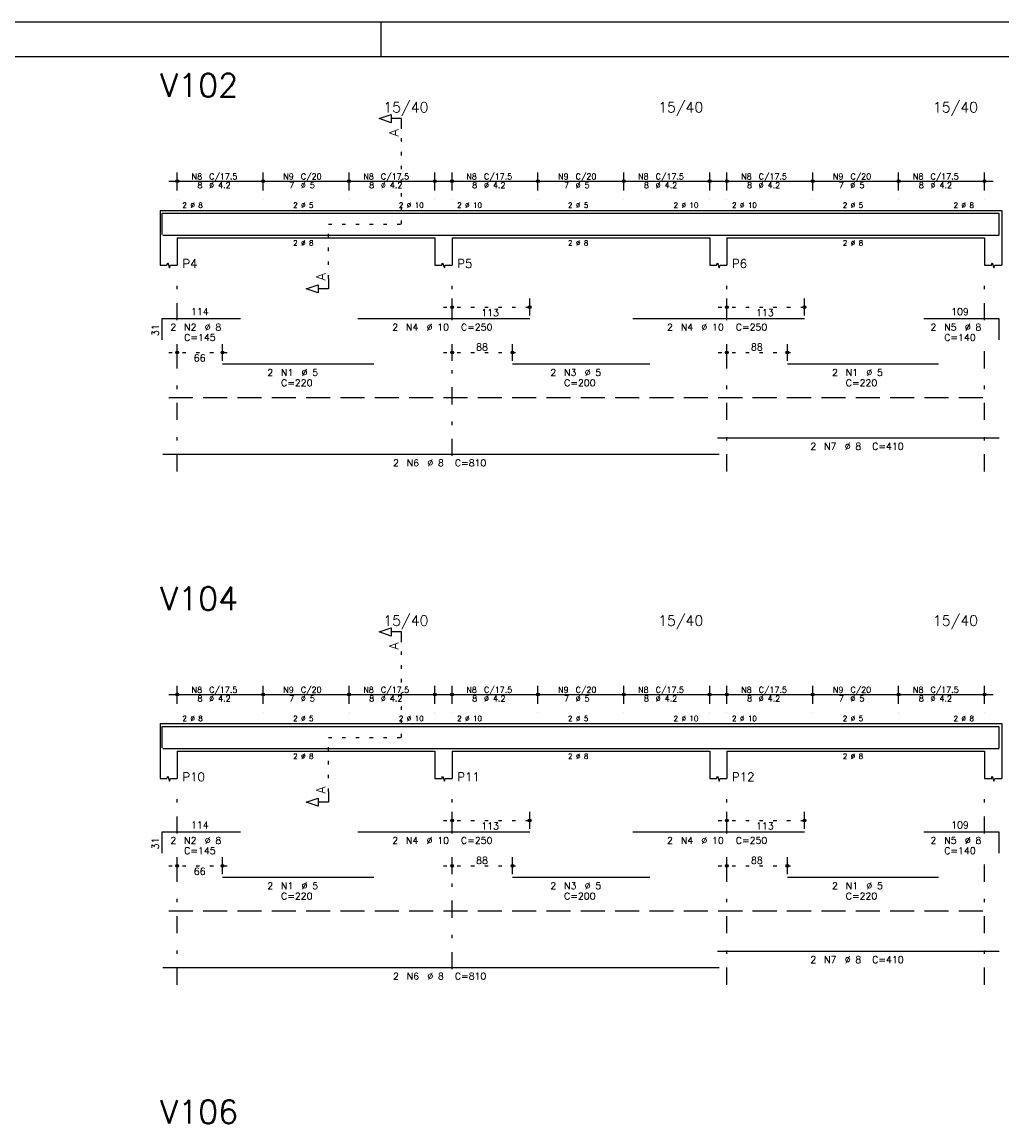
# Model space of a CAD drawing. Extents: x 0 to 84.1, y 0 to 59.4.
# Tile 5 of 7: x 36.6 to 65.2, y 27.3 to 59.4. Entities that reach past the tile are written whole.
import ezdxf

# ---------------------------------------------------------------- set-up
doc = ezdxf.new("R2010")
doc.units = 0
for name, pattern in [('ESTILO_TQS_0001', [1, 0.7, -0.3]), ('ESTILO_TQS_0002', [0.4, 0.1, -0.3]), ('ESTILO_TQS_0003', [1.5, 0.5, -0.4, 0.1, -0.5])]:
    doc.linetypes.add(name, pattern=pattern)
for name, color, linetype in [('1', 1, 'CONTINUOUS'), ('2', 2, 'CONTINUOUS'), ('4', 4, 'CONTINUOUS'), ('6', 6, 'CONTINUOUS'), ('7', 7, 'CONTINUOUS')]:
    doc.layers.add(name, color=color, linetype=linetype)
doc.styles.get("Standard").update_dxf_attribs({"font": 'ROMANS.SHX'})

msp = doc.modelspace()

# ---------------------------------------------------------------- linework, layer by layer
at = {"layer": '1', "linetype": 'ESTILO_TQS_0002'}
for p, q in [((47.685, 53.52), (47.685, 56.29)), ((45.56, 51.935), (45.56, 53.52)), ((45.56, 53.52), (47.685, 53.52)), ((48.91, 51.1), (51.6693, 51.1)), ((56.91, 51.1), (59.66932, 51.1)), ((40.91, 49.78), (42.73, 49.78)), ((48.91, 49.78), (51.17068, 49.78)), ((56.91, 49.78), (59.17068, 49.78)), ((47.685, 38.58), (47.685, 41.35)), ((45.56, 36.995), (45.56, 38.58)), ((45.56, 38.58), (47.685, 38.58)), ((48.91, 36.16), (51.66934, 36.16)), ((56.91, 36.16), (59.66928, 36.16)), ((40.91, 34.84), (42.73, 34.84)), ((48.91, 34.84), (51.1707, 34.84)), ((56.91, 34.84), (59.17078, 34.84))]:
    msp.add_line(p, q, dxfattribs=at)
at = {"layer": '1', "linetype": 'ESTILO_TQS_0001'}
for p, q in [((40.91, 48.475), (64.91, 48.475)), ((40.91, 33.535), (64.91, 33.535))]:
    msp.add_line(p, q, dxfattribs=at)
at = {"layer": '2', "linetype": 'CONTINUOUS'}
for p, q in [((84.100006, 59.400002), (0, 59.400002)), ((47.100006, 58.400002), (47.100006, 59.400002)), ((41.16, 54.5), (41.16, 55.02)), ((43.66, 54.5), (43.66, 55.02)), ((43.66, 54.5), (43.66, 55.02)), ((46.16, 54.5), (46.16, 55.02)), ((46.16, 54.5), (46.16, 55.02)), ((48.66, 54.5), (48.66, 55.02)), ((49.16, 54.5), (49.16, 55.02)), ((51.66, 54.5), (51.66, 55.02)), ((51.66, 54.5), (51.66, 55.02)), ((54.16, 54.5), (54.16, 55.02)), ((54.16, 54.5), (54.16, 55.02)), ((56.66, 54.5), (56.66, 55.02)), ((57.16, 54.5), (57.16, 55.02)), ((59.66, 54.5), (59.66, 55.02)), ((59.66, 54.5), (59.66, 55.02)), ((62.16, 54.5), (62.16, 55.02)), ((62.16, 54.5), (62.16, 55.02)), ((64.66, 54.5), (64.66, 55.02)), ((40.91, 54.77), (43.91, 54.77)), ((43.41, 54.77), (46.41, 54.77)), ((45.91, 54.77), (48.91, 54.77)), ((48.91, 54.77), (51.91, 54.77)), ((51.41, 54.77), (54.41, 54.77)), ((53.91, 54.77), (56.91, 54.77)), ((56.91, 54.77), (59.91, 54.77)), ((59.41, 54.77), (62.41, 54.77)), ((61.91, 54.77), (64.91, 54.77)), ((41.16, 54.25), (41.16, 54.25)), ((43.66, 54.25), (43.66, 54.25)), ((43.66, 54.25), (43.66, 54.25)), ((46.16, 54.25), (46.16, 54.25)), ((46.16, 54.25), (46.16, 54.25)), ((48.66, 54.25), (48.66, 54.25)), ((49.16, 54.25), (49.16, 54.25)), ((51.66, 54.25), (51.66, 54.25)), ((51.66, 54.25), (51.66, 54.25)), ((54.16, 54.25), (54.16, 54.25)), ((54.16, 54.25), (54.16, 54.25)), ((56.66, 54.25), (56.66, 54.25)), ((57.16, 54.25), (57.16, 54.25)), ((59.66, 54.25), (59.66, 54.25)), ((59.66, 54.25), (59.66, 54.25)), ((62.16, 54.25), (62.16, 54.25)), ((62.16, 54.25), (62.16, 54.25)), ((64.66, 54.25), (64.66, 54.25)), ((40.66, 53.92), (40.66, 53.12)), ((40.66, 53.92), (41.16, 53.92)), ((41.16, 53.92), (48.66, 53.92)), ((48.66, 53.92), (49.16, 53.92)), ((49.16, 53.92), (56.66, 53.92)), ((56.66, 53.92), (57.16, 53.92)), ((57.16, 53.92), (64.66, 53.92)), ((64.66, 53.92), (65.16, 53.92)), ((65.16, 53.92), (65.16, 53.12)), ((40.66, 53.12), (40.66, 52.32)), ((41.16, 53.12), (48.66, 53.12)), ((41.16, 53.12), (41.16, 52.32)), ((48.66, 53.12), (48.66, 52.32)), ((49.16, 53.12), (56.66, 53.12)), ((49.16, 53.12), (49.16, 52.32)), ((56.66, 53.12), (56.66, 52.32)), ((57.16, 53.12), (64.66, 53.12)), ((57.16, 53.12), (57.16, 52.32)), ((64.66, 53.12), (64.66, 52.32)), ((65.16, 53.12), (65.16, 52.32)), ((49.16, 50.86), (49.16, 51.35)), ((51.4193, 50.86), (51.4193, 51.35)), ((57.16, 50.86), (57.16, 51.35)), ((59.41932, 50.86), (59.41932, 51.35)), ((49.16, 50.76), (49.16, 50.76)), ((51.4193, 50.76), (51.4193, 50.76)), ((57.16, 50.76), (57.16, 50.76)), ((59.41932, 50.76), (59.41932, 50.76)), ((41.16, 49.54), (41.16, 50.03)), ((42.48, 49.54), (42.48, 50.03)), ((49.16, 49.54), (49.16, 50.03)), ((50.92068, 49.54), (50.92068, 50.03)), ((57.16, 49.54), (57.16, 50.03)), ((58.92068, 49.54), (58.92068, 50.03)), ((41.16, 49.44), (41.16, 49.44)), ((42.48, 49.44), (42.48, 49.44)), ((49.16, 49.44), (49.16, 49.44)), ((50.92068, 49.44), (50.92068, 49.44)), ((57.16, 49.44), (57.16, 49.44)), ((58.92068, 49.44), (58.92068, 49.44)), ((41.16, 39.56), (41.16, 40.08)), ((43.66, 39.56), (43.66, 40.08)), ((43.66, 39.56), (43.66, 40.08)), ((46.16, 39.56), (46.16, 40.08)), ((46.16, 39.56), (46.16, 40.08)), ((48.66, 39.56), (48.66, 40.08)), ((49.16, 39.56), (49.16, 40.08)), ((51.66, 39.56), (51.66, 40.08)), ((51.66, 39.56), (51.66, 40.08)), ((54.16, 39.56), (54.16, 40.08)), ((54.16, 39.56), (54.16, 40.08)), ((56.66, 39.56), (56.66, 40.08)), ((57.16, 39.56), (57.16, 40.08)), ((59.66, 39.56), (59.66, 40.08)), ((59.66, 39.56), (59.66, 40.08)), ((62.16, 39.56), (62.16, 40.08)), ((62.16, 39.56), (62.16, 40.08)), ((64.66, 39.56), (64.66, 40.08)), ((40.91, 39.83), (43.91, 39.83)), ((43.41, 39.83), (46.41, 39.83)), ((45.91, 39.83), (48.91, 39.83)), ((48.91, 39.83), (51.91, 39.83)), ((51.41, 39.83), (54.41, 39.83)), ((53.91, 39.83), (56.91, 39.83)), ((56.91, 39.83), (59.91, 39.83)), ((59.41, 39.83), (62.41, 39.83)), ((61.91, 39.83), (64.91, 39.83)), ((41.16, 39.31), (41.16, 39.31)), ((43.66, 39.31), (43.66, 39.31)), ((43.66, 39.31), (43.66, 39.31)), ((46.16, 39.31), (46.16, 39.31)), ((46.16, 39.31), (46.16, 39.31)), ((48.66, 39.31), (48.66, 39.31)), ((49.16, 39.31), (49.16, 39.31)), ((51.66, 39.31), (51.66, 39.31)), ((51.66, 39.31), (51.66, 39.31)), ((54.16, 39.31), (54.16, 39.31)), ((54.16, 39.31), (54.16, 39.31)), ((56.66, 39.31), (56.66, 39.31)), ((57.16, 39.31), (57.16, 39.31)), ((59.66, 39.31), (59.66, 39.31)), ((59.66, 39.31), (59.66, 39.31)), ((62.16, 39.31), (62.16, 39.31)), ((62.16, 39.31), (62.16, 39.31)), ((64.66, 39.31), (64.66, 39.31)), ((40.66, 38.98), (40.66, 38.18)), ((40.66, 38.98), (41.16, 38.98)), ((41.16, 38.98), (48.66, 38.98)), ((48.66, 38.98), (49.16, 38.98)), ((49.16, 38.98), (56.66, 38.98)), ((56.66, 38.98), (57.16, 38.98)), ((57.16, 38.98), (64.66, 38.98)), ((64.66, 38.98), (65.16, 38.98)), ((65.16, 38.98), (65.16, 38.18)), ((40.66, 38.18), (40.66, 37.38)), ((41.16, 38.18), (48.66, 38.18)), ((41.16, 38.18), (41.16, 37.38)), ((48.66, 38.18), (48.66, 37.38)), ((49.16, 38.18), (56.66, 38.18)), ((49.16, 38.18), (49.16, 37.38)), ((56.66, 38.18), (56.66, 37.38)), ((57.16, 38.18), (64.66, 38.18)), ((57.16, 38.18), (57.16, 37.38)), ((64.66, 38.18), (64.66, 37.38)), ((65.16, 38.18), (65.16, 37.38)), ((49.16, 35.92), (49.16, 36.41)), ((51.41934, 35.92), (51.41934, 36.41)), ((57.16, 35.92), (57.16, 36.41)), ((59.41928, 35.92), (59.41928, 36.41)), ((49.16, 35.82), (49.16, 35.82)), ((51.41934, 35.82), (51.41934, 35.82)), ((57.16, 35.82), (57.16, 35.82)), ((59.41928, 35.82), (59.41928, 35.82)), ((41.16, 34.6), (41.16, 35.09)), ((42.48, 34.6), (42.48, 35.09)), ((49.16, 34.6), (49.16, 35.09)), ((50.9207, 34.6), (50.9207, 35.09)), ((57.16, 34.6), (57.16, 35.09)), ((58.92078, 34.6), (58.92078, 35.09)), ((41.16, 34.5), (41.16, 34.5)), ((42.48, 34.5), (42.48, 34.5)), ((49.16, 34.5), (49.16, 34.5)), ((50.9207, 34.5), (50.9207, 34.5)), ((57.16, 34.5), (57.16, 34.5)), ((58.92078, 34.5), (58.92078, 34.5))]:
    msp.add_line(p, q, dxfattribs=at)
at = {"layer": '2', "linetype": 'ESTILO_TQS_0003'}
for p, q in [((41.16, 50.722), (41.16, 51.82)), ((49.16, 50.722), (49.16, 51.82)), ((57.16, 50.722), (57.16, 51.82)), ((64.66, 50.722), (64.66, 51.82)), ((41.16, 46.32), (41.16, 49.918)), ((49.16, 46.772), (49.16, 49.918)), ((57.16, 46.32), (57.16, 49.918)), ((64.66, 46.32), (64.66, 49.918)), ((41.16, 35.782), (41.16, 36.88)), ((49.16, 35.782), (49.16, 36.88)), ((57.16, 35.782), (57.16, 36.88)), ((64.66, 35.782), (64.66, 36.88)), ((41.16, 31.38), (41.16, 34.978)), ((49.16, 31.832), (49.16, 34.978)), ((57.16, 31.38), (57.16, 34.978)), ((64.66, 31.38), (64.66, 34.978))]:
    msp.add_line(p, q, dxfattribs=at)
at = {"layer": '2', "linetype": 'CONTINUOUS'}
for points in [[(83.100006, 1), (2.5, 1), (2.5, 58.400002), (83.100006, 58.400002), (83.100006, 1)], [(47.685, 56.29), (47.685, 56.59), (47.385, 56.59), (47.385, 56.47), (47.035, 56.59), (47.385, 56.71), (47.385, 56.59)], [(40.66, 52.32), (40.86, 52.32), (40.885, 52.395), (40.935, 52.245), (40.96, 52.32), (41.16, 52.32)], [(48.66, 52.32), (48.86, 52.32), (48.885, 52.395), (48.935, 52.245), (48.96, 52.32), (49.16, 52.32)], [(56.66, 52.32), (56.86, 52.32), (56.885, 52.395), (56.935, 52.245), (56.96, 52.32), (57.16, 52.32)], [(64.66, 52.32), (64.86, 52.32), (64.885, 52.395), (64.935, 52.245), (64.96, 52.32), (65.16, 52.32)], [(45.56, 51.935), (45.56, 51.635), (45.26, 51.635), (45.26, 51.515), (44.91, 51.635), (45.26, 51.755), (45.26, 51.635)], [(47.685, 41.35), (47.685, 41.65), (47.385, 41.65), (47.385, 41.53), (47.035, 41.65), (47.385, 41.77), (47.385, 41.65)], [(40.66, 37.38), (40.86, 37.38), (40.885, 37.455), (40.935, 37.305), (40.96, 37.38), (41.16, 37.38)], [(48.66, 37.38), (48.86, 37.38), (48.885, 37.455), (48.935, 37.305), (48.96, 37.38), (49.16, 37.38)], [(56.66, 37.38), (56.86, 37.38), (56.885, 37.455), (56.935, 37.305), (56.96, 37.38), (57.16, 37.38)], [(64.66, 37.38), (64.86, 37.38), (64.885, 37.455), (64.935, 37.305), (64.96, 37.38), (65.16, 37.38)], [(45.56, 36.995), (45.56, 36.695), (45.26, 36.695), (45.26, 36.575), (44.91, 36.695), (45.26, 36.815), (45.26, 36.695)]]:
    msp.add_lwpolyline(points, dxfattribs=at)
for centre, radius in [((41.16, 54.77), 0.041625), ((41.16, 54.77), 0.02075), ((43.66, 54.77), 0.041625), ((43.66, 54.77), 0.041625), ((43.66, 54.77), 0.02075), ((43.66, 54.77), 0.02075), ((46.16, 54.77), 0.041625), ((46.16, 54.77), 0.041625), ((46.16, 54.77), 0.02075), ((46.16, 54.77), 0.02075), ((48.66, 54.77), 0.041625), ((48.66, 54.77), 0.02075), ((49.16, 54.77), 0.041625), ((49.16, 54.77), 0.02075), ((51.66, 54.77), 0.041625), ((51.66, 54.77), 0.041625), ((51.66, 54.77), 0.02075), ((51.66, 54.77), 0.02075), ((54.16, 54.77), 0.041625), ((54.16, 54.77), 0.041625), ((54.16, 54.77), 0.02075), ((54.16, 54.77), 0.02075), ((56.66, 54.77), 0.041625), ((56.66, 54.77), 0.02075), ((57.16, 54.77), 0.041625), ((57.16, 54.77), 0.02075), ((59.66, 54.77), 0.041625), ((59.66, 54.77), 0.041625), ((59.66, 54.77), 0.02075), ((59.66, 54.77), 0.02075), ((62.16, 54.77), 0.041625), ((62.16, 54.77), 0.041625), ((62.16, 54.77), 0.02075), ((62.16, 54.77), 0.02075), ((64.66, 54.77), 0.041625), ((64.66, 54.77), 0.02075), ((49.16, 51.1), 0.04), ((49.16, 51.1), 0.02), ((51.4193, 51.1), 0.04), ((51.4193, 51.1), 0.02), ((57.16, 51.1), 0.04), ((57.16, 51.1), 0.02), ((59.41932, 51.1), 0.04), ((59.41932, 51.1), 0.02), ((41.16, 49.78), 0.04), ((41.16, 49.78), 0.02), ((42.48, 49.78), 0.04), ((42.48, 49.78), 0.02), ((49.16, 49.78), 0.04), ((49.16, 49.78), 0.02), ((50.92068, 49.78), 0.04), ((50.92068, 49.78), 0.02), ((57.16, 49.78), 0.04), ((57.16, 49.78), 0.02), ((58.92068, 49.78), 0.04), ((58.92068, 49.78), 0.02), ((41.16, 39.83), 0.041625), ((41.16, 39.83), 0.02075), ((43.66, 39.83), 0.041625), ((43.66, 39.83), 0.041625), ((43.66, 39.83), 0.02075), ((43.66, 39.83), 0.02075), ((46.16, 39.83), 0.041625), ((46.16, 39.83), 0.041625), ((46.16, 39.83), 0.02075), ((46.16, 39.83), 0.02075), ((48.66, 39.83), 0.041625), ((48.66, 39.83), 0.02075), ((49.16, 39.83), 0.041625), ((49.16, 39.83), 0.02075), ((51.66, 39.83), 0.041625), ((51.66, 39.83), 0.041625), ((51.66, 39.83), 0.02075), ((51.66, 39.83), 0.02075), ((54.16, 39.83), 0.041625), ((54.16, 39.83), 0.041625), ((54.16, 39.83), 0.02075), ((54.16, 39.83), 0.02075), ((56.66, 39.83), 0.041625), ((56.66, 39.83), 0.02075), ((57.16, 39.83), 0.041625), ((57.16, 39.83), 0.02075), ((59.66, 39.83), 0.041625), ((59.66, 39.83), 0.041625), ((59.66, 39.83), 0.02075), ((59.66, 39.83), 0.02075), ((62.16, 39.83), 0.041625), ((62.16, 39.83), 0.041625), ((62.16, 39.83), 0.02075), ((62.16, 39.83), 0.02075), ((64.66, 39.83), 0.041625), ((64.66, 39.83), 0.02075), ((49.16, 36.16), 0.04), ((49.16, 36.16), 0.02), ((51.41934, 36.16), 0.04), ((51.41934, 36.16), 0.02), ((57.16, 36.16), 0.04), ((57.16, 36.16), 0.02), ((59.41928, 36.16), 0.04), ((59.41928, 36.16), 0.02), ((41.16, 34.84), 0.04), ((41.16, 34.84), 0.02), ((42.48, 34.84), 0.04), ((42.48, 34.84), 0.02), ((49.16, 34.84), 0.04), ((49.16, 34.84), 0.02), ((50.9207, 34.84), 0.04), ((50.9207, 34.84), 0.02), ((57.16, 34.84), 0.04), ((57.16, 34.84), 0.02), ((58.92078, 34.84), 0.04), ((58.92078, 34.84), 0.02)]:
    msp.add_circle(centre, radius, dxfattribs=at)
at = {"layer": '4', "linetype": 'CONTINUOUS'}
for p, q in [((40.72, 53.22), (40.72, 53.84)), ((40.72, 53.84), (43, 53.84)), ((42.48, 53.84), (46.88, 53.84)), ((46.4193, 53.84), (51.4193, 53.84)), ((50.92068, 53.84), (54.92068, 53.84)), ((54.41932, 53.84), (59.41932, 53.84)), ((58.92068, 53.84), (63.32068, 53.84)), ((62.898, 53.84), (65.078, 53.84)), ((65.078, 53.84), (65.078, 53.22)), ((40.74, 53.2), (56.94, 53.2)), ((56.89, 53.2), (65.09, 53.2)), ((40.72, 38.28), (40.72, 38.9)), ((40.72, 38.9), (43, 38.9)), ((42.48, 38.9), (46.88, 38.9)), ((46.41934, 38.9), (51.41934, 38.9)), ((50.9207, 38.9), (54.9207, 38.9)), ((54.41928, 38.9), (59.41928, 38.9)), ((58.92078, 38.9), (63.32078, 38.9)), ((62.898, 38.9), (65.078, 38.9)), ((65.078, 38.9), (65.078, 38.28)), ((40.74, 38.26), (56.94, 38.26)), ((56.89, 38.26), (65.09, 38.26))]:
    msp.add_line(p, q, dxfattribs=at)
at = {"layer": '6', "linetype": 'CONTINUOUS'}
for p, q in [((40.72, 50.15), (40.72, 50.77)), ((40.72, 50.77), (43, 50.77)), ((46.4193, 50.77), (51.4193, 50.77)), ((54.41932, 50.77), (59.41932, 50.77)), ((62.898, 50.77), (65.078, 50.77)), ((65.078, 50.77), (65.078, 50.15)), ((42.48, 49.45), (46.88, 49.45)), ((50.92068, 49.45), (54.92068, 49.45)), ((58.92068, 49.45), (63.32068, 49.45)), ((56.89, 47.3), (65.09, 47.3)), ((40.74, 46.82), (56.94, 46.82)), ((40.72, 35.21), (40.72, 35.83)), ((40.72, 35.83), (43, 35.83)), ((46.41934, 35.83), (51.41934, 35.83)), ((54.41928, 35.83), (59.41928, 35.83)), ((62.898, 35.83), (65.078, 35.83)), ((65.078, 35.83), (65.078, 35.21)), ((42.48, 34.51), (46.88, 34.51)), ((50.9207, 34.51), (54.9207, 34.51)), ((58.92078, 34.51), (63.32078, 34.51)), ((56.89, 32.36), (65.09, 32.36)), ((40.74, 31.88), (56.94, 31.88))]:
    msp.add_line(p, q, dxfattribs=at)

# ---------------------------------------------------------------- texts
at = {"layer": '2', "linetype": 'CONTINUOUS'}
for s, height, p in [('15/40', 0.3, (47.16, 56.77)), ('15/40', 0.3, (55.16, 56.77)), ('15/40', 0.3, (63.16, 56.77)), ('N8', 0.17, (41.577, 54.821)), ('C/17.5', 0.17, (42.087, 54.821)), ('N9', 0.17, (44.247, 54.821)), ('C/20', 0.17, (44.757, 54.821)), ('N8', 0.17, (46.577, 54.821)), ('C/17.5', 0.17, (47.087, 54.821)), ('N8', 0.17, (49.577, 54.821)), ('C/17.5', 0.17, (50.087, 54.821)), ('N9', 0.17, (52.247, 54.821)), ('C/20', 0.17, (52.757, 54.821)), ('N8', 0.17, (54.577, 54.821)), ('C/17.5', 0.17, (55.087, 54.821)), ('N8', 0.17, (57.577, 54.821)), ('C/17.5', 0.17, (58.087, 54.821)), ('N9', 0.17, (60.247, 54.821)), ('C/20', 0.17, (60.757, 54.821)), ('N8', 0.17, (62.577, 54.821)), ('C/17.5', 0.17, (63.087, 54.821)), ('8', 0.17, (41.747, 54.566)), ('%%c 4.2', 0.17, (42.087, 54.566)), ('7', 0.17, (44.417, 54.566)), ('%%c 5', 0.17, (44.757, 54.566)), ('8', 0.17, (46.747, 54.566)), ('%%c 4.2', 0.17, (47.087, 54.566)), ('8', 0.17, (49.747, 54.566)), ('%%c 4.2', 0.17, (50.087, 54.566)), ('7', 0.17, (52.417, 54.566)), ('%%c 5', 0.17, (52.757, 54.566)), ('8', 0.17, (54.747, 54.566)), ('%%c 4.2', 0.17, (55.087, 54.566)), ('8', 0.17, (57.747, 54.566)), ('%%c 4.2', 0.17, (58.087, 54.566)), ('7', 0.17, (60.417, 54.566)), ('%%c 5', 0.17, (60.757, 54.566)), ('8', 0.17, (62.747, 54.566)), ('%%c 4.2', 0.17, (63.087, 54.566)), ('2 %%c 8', 0.15, (41.31, 53.995)), ('2 %%c 5', 0.15, (44.535, 53.995)), ('2 %%c 10', 0.15, (47.61, 53.995)), ('2 %%c 10', 0.15, (49.31, 53.995)), ('2 %%c 5', 0.15, (52.535, 53.995)), ('2 %%c 10', 0.15, (55.61, 53.995)), ('2 %%c 10', 0.15, (57.31, 53.995)), ('2 %%c 5', 0.15, (60.535, 53.995)), ('2 %%c 8', 0.15, (63.76, 53.995)), ('2 %%c 8', 0.15, (44.535, 52.895)), ('2 %%c 8', 0.15, (52.535, 52.895)), ('2 %%c 8', 0.15, (60.535, 52.895)), ('P4', 0.25, (41.31, 52.245)), ('P5', 0.25, (49.31, 52.245)), ('P6', 0.25, (57.31, 52.245)), ('114', 0.2, (41.56, 50.87)), ('113', 0.2, (50.00965, 50.84)), ('113', 0.2, (58.00966, 50.84)), ('109', 0.2, (63.688, 50.87)), ('2', 0.2, (40.96, 50.42)), ('N2', 0.2, (41.36, 50.42)), ('%%c 8', 0.2, (41.96, 50.42)), ('2', 0.2, (47.4193, 50.42)), ('N4', 0.2, (47.8193, 50.42)), ('%%c 10', 0.2, (48.4193, 50.42)), ('C=250', 0.2, (49.4193, 50.42)), ('2', 0.2, (55.41932, 50.42)), ('N4', 0.2, (55.81932, 50.42)), ('%%c 10', 0.2, (56.41932, 50.42)), ('C=250', 0.2, (57.41932, 50.42)), ('2', 0.2, (63.088, 50.42)), ('N5', 0.2, (63.488, 50.42)), ('%%c 8', 0.2, (64.088, 50.42)), ('C=145', 0.2, (41.36, 50.12)), ('C=140', 0.2, (63.488, 50.12)), ('88', 0.2, (49.86034, 49.84)), ('88', 0.2, (57.86034, 49.84)), ('66', 0.2, (41.64, 49.52)), ('2', 0.2, (43.78, 49.1)), ('N1', 0.2, (44.18, 49.1)), ('%%c 5', 0.2, (44.78, 49.1)), ('2', 0.2, (52.02068, 49.1)), ('N3', 0.2, (52.42068, 49.1)), ('%%c 5', 0.2, (53.02068, 49.1)), ('2', 0.2, (60.22068, 49.1)), ('N1', 0.2, (60.62068, 49.1)), ('%%c 5', 0.2, (61.22068, 49.1)), ('C=220', 0.2, (44.18, 48.8)), ('C=200', 0.2, (52.42068, 48.8)), ('C=220', 0.2, (60.62068, 48.8)), ('2', 0.2, (59.59, 46.95)), ('N7', 0.2, (59.99, 46.95)), ('%%c 8', 0.2, (60.59, 46.95)), ('C=410', 0.2, (61.39, 46.95)), ('2', 0.2, (47.44, 46.47)), ('N6', 0.2, (47.84, 46.47)), ('%%c 8', 0.2, (48.44, 46.47)), ('C=810', 0.2, (49.24, 46.47)), ('15/40', 0.3, (47.16, 41.83)), ('15/40', 0.3, (55.16, 41.83)), ('15/40', 0.3, (63.16, 41.83)), ('N8', 0.17, (41.577, 39.881)), ('C/17.5', 0.17, (42.087, 39.881)), ('N9', 0.17, (44.247, 39.881)), ('C/20', 0.17, (44.757, 39.881)), ('N8', 0.17, (46.577, 39.881)), ('C/17.5', 0.17, (47.087, 39.881)), ('N8', 0.17, (49.577, 39.881)), ('C/17.5', 0.17, (50.087, 39.881)), ('N9', 0.17, (52.247, 39.881)), ('C/20', 0.17, (52.757, 39.881)), ('N8', 0.17, (54.577, 39.881)), ('C/17.5', 0.17, (55.087, 39.881)), ('N8', 0.17, (57.577, 39.881)), ('C/17.5', 0.17, (58.087, 39.881)), ('N9', 0.17, (60.247, 39.881)), ('C/20', 0.17, (60.757, 39.881)), ('N8', 0.17, (62.577, 39.881)), ('C/17.5', 0.17, (63.087, 39.881)), ('8', 0.17, (41.747, 39.626)), ('%%c 4.2', 0.17, (42.087, 39.626)), ('7', 0.17, (44.417, 39.626)), ('%%c 5', 0.17, (44.757, 39.626)), ('8', 0.17, (46.747, 39.626)), ('%%c 4.2', 0.17, (47.087, 39.626)), ('8', 0.17, (49.747, 39.626)), ('%%c 4.2', 0.17, (50.087, 39.626)), ('7', 0.17, (52.417, 39.626)), ('%%c 5', 0.17, (52.757, 39.626)), ('8', 0.17, (54.747, 39.626)), ('%%c 4.2', 0.17, (55.087, 39.626)), ('8', 0.17, (57.747, 39.626)), ('%%c 4.2', 0.17, (58.087, 39.626)), ('7', 0.17, (60.417, 39.626)), ('%%c 5', 0.17, (60.757, 39.626)), ('8', 0.17, (62.747, 39.626)), ('%%c 4.2', 0.17, (63.087, 39.626)), ('2 %%c 8', 0.15, (41.31, 39.055)), ('2 %%c 5', 0.15, (44.535, 39.055)), ('2 %%c 10', 0.15, (47.61, 39.055)), ('2 %%c 10', 0.15, (49.31, 39.055)), ('2 %%c 5', 0.15, (52.535, 39.055)), ('2 %%c 10', 0.15, (55.61, 39.055)), ('2 %%c 10', 0.15, (57.31, 39.055)), ('2 %%c 5', 0.15, (60.535, 39.055)), ('2 %%c 8', 0.15, (63.76, 39.055)), ('2 %%c 8', 0.15, (44.535, 37.955)), ('2 %%c 8', 0.15, (52.535, 37.955)), ('2 %%c 8', 0.15, (60.535, 37.955)), ('P10', 0.25, (41.31, 37.305)), ('P11', 0.25, (49.31, 37.305)), ('P12', 0.25, (57.31, 37.305)), ('114', 0.2, (41.56, 35.93)), ('113', 0.2, (50.00967, 35.9)), ('113', 0.2, (58.00964, 35.9)), ('109', 0.2, (63.688, 35.93)), ('2', 0.2, (40.96, 35.48)), ('N2', 0.2, (41.36, 35.48)), ('%%c 8', 0.2, (41.96, 35.48)), ('2', 0.2, (47.41934, 35.48)), ('N4', 0.2, (47.81934, 35.48)), ('%%c 10', 0.2, (48.41934, 35.48)), ('C=250', 0.2, (49.41934, 35.48)), ('2', 0.2, (55.41928, 35.48)), ('N4', 0.2, (55.81928, 35.48)), ('%%c 10', 0.2, (56.41928, 35.48)), ('C=250', 0.2, (57.41928, 35.48)), ('2', 0.2, (63.088, 35.48)), ('N5', 0.2, (63.488, 35.48)), ('%%c 8', 0.2, (64.088, 35.48)), ('C=145', 0.2, (41.36, 35.18)), ('C=140', 0.2, (63.488, 35.18)), ('88', 0.2, (49.86035, 34.9)), ('88', 0.2, (57.86039, 34.9)), ('66', 0.2, (41.64, 34.58)), ('2', 0.2, (43.78, 34.16)), ('C=220', 0.2, (44.18, 33.86)), ('N1', 0.2, (44.18, 34.16)), ('%%c 5', 0.2, (44.78, 34.16)), ('2', 0.2, (52.0207, 34.16)), ('C=200', 0.2, (52.4207, 33.86)), ('N3', 0.2, (52.4207, 34.16)), ('%%c 5', 0.2, (53.0207, 34.16)), ('2', 0.2, (60.22078, 34.16)), ('C=220', 0.2, (60.62078, 33.86)), ('N1', 0.2, (60.62078, 34.16)), ('%%c 5', 0.2, (61.22078, 34.16)), ('2', 0.2, (59.59, 32.01)), ('N7', 0.2, (59.99, 32.01)), ('%%c 8', 0.2, (60.59, 32.01)), ('C=410', 0.2, (61.39, 32.01)), ('2', 0.2, (47.44, 31.53)), ('N6', 0.2, (47.84, 31.53)), ('%%c 8', 0.2, (48.44, 31.53)), ('C=810', 0.2, (49.24, 31.53))]:
    msp.add_text(s, height=height, dxfattribs=at).set_placement(p)
for s, height, p in [('A', 0.272, (47.6034, 56.0724)), ('A', 0.272, (45.4784, 51.8806)), ('31', 0.2, (40.62, 50.26)), ('A', 0.272, (47.6034, 41.1324)), ('A', 0.272, (45.4784, 36.9406)), ('31', 0.2, (40.62, 35.32))]:
    msp.add_text(s, height=height, rotation=90, dxfattribs=at).set_placement(p)
at = {"layer": '7', "linetype": 'CONTINUOUS'}
for s, p in [('V102', (40.66, 57.22)), ('V104', (40.66, 42.28)), ('V106', (40.66, 27.34))]:
    msp.add_text(s, height=0.68, dxfattribs=at).set_placement(p)

doc.saveas('drawing.dxf')
